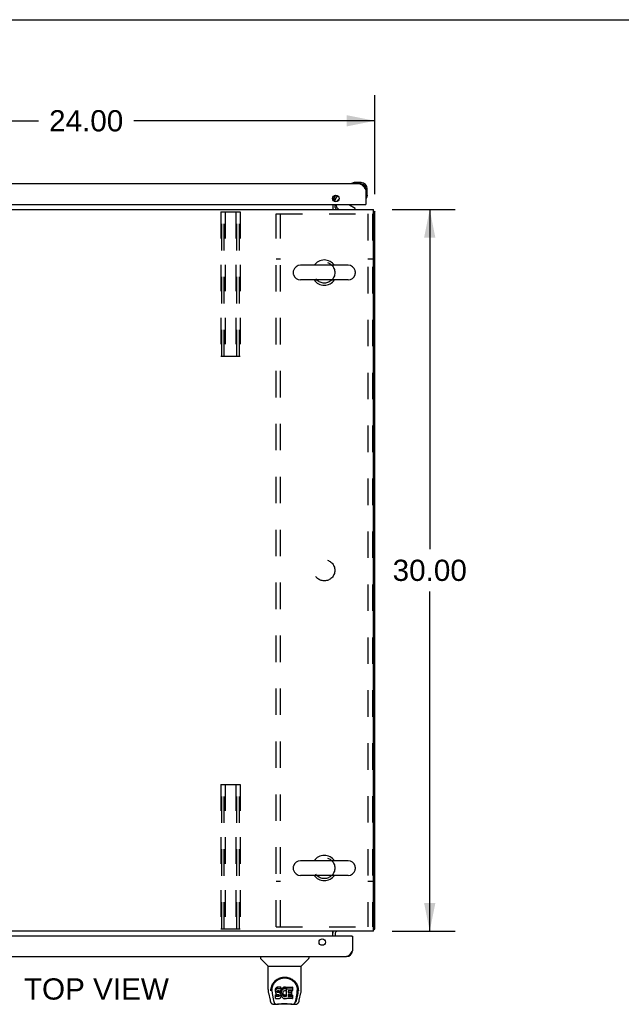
# Model space of a CAD drawing. Header units: inches. Extents: x 0 to 200, y 0 to 129.
# Tile 11 of 19: x 74 to 99, y 88 to 129. Entities that reach past the tile are written whole.
import ezdxf

# ---------------------------------------------------------------- set-up
doc = ezdxf.new("R2010")
doc.units = ezdxf.units.IN
doc.header["$LTSCALE"] = 11
doc.header["$MEASUREMENT"] = 0
doc.linetypes.add('HIDDEN', pattern=[0.2, 0.1, -0.1])
doc.layers.get('0').update_dxf_attribs({"linetype": 'CONTINUOUS'})
for name, color, linetype in [('02___PRT_ALL_AXES', 7, 'CONTINUOUS'), ('DEFAULT_2', 8, 'HIDDEN'), ('DIMENSIONS', 7, 'CONTINUOUS')]:
    doc.layers.add(name, color=color, linetype=linetype)
doc.styles.get("Standard").update_dxf_attribs({"font": 'arial.ttf'})
doc.dimstyles.new('DIMSTYLE_1', dxfattribs={"dimtxt": 0.882353, "dimasz": 1.176471, "dimexe": 0.09, "dimexo": 0.07, "dimgap": 0.0375, "dimtad": 0, "dimtih": 1, "dimtoh": 1, "dimzin": 4, "dimdsep": 46, "dimtxsty": 'Standard', "dimblk": '_FILLED', "dimblk1": '_FILLED', "dimblk2": '_FILLED', "dimcen": 0.09, "dimazin": 1, "dimtfac": 1, "dimtofl": 0, "dimtmove": 0, "dimatfit": 3, "dimldrblk": '_FILLED', "dimfxl": 0, "dimtolj": 1, "dimtzin": 4, "dimarcsym": 0})

# ---------------------------------------------------------------- blocks, each defined once
blk = doc.blocks.new('_FILLED')
at = {"color": 0, "linetype": 'ByBlock'}
blk.add_solid([(0, 0), (-1, 0.2), (-1, -0.2)], dxfattribs=at)
blk = doc.blocks.new('*D4')
at = {"layer": 'DIMENSIONS', "color": 2, "linetype": 'Continuous'}
for p, q in [((89.736, 121.526), (92.362, 121.526)), ((91.304, 121.526), (91.304, 107.408)), ((91.304, 91.526), (91.304, 105.643)), ((89.736, 91.526), (92.362, 91.526))]:
    blk.add_line(p, q, dxfattribs=at)
at = {"layer": 'DIMENSIONS', "color": 2, "linetype": 'Continuous', "xscale": 1.1764705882, "yscale": 1.1764705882, "zscale": 1.1764705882}
for p, rotation in [((91.304, 121.526), 90), ((91.304, 91.526), 270)]:
    blk.add_blockref('_FILLED', p, dxfattribs=dict(at, rotation=rotation))
at = {"layer": 'DIMENSIONS', "color": 2, "linetype": 'Continuous', "insert": (91.304, 106.967), "char_height": 0.8824, "width": 3.08332, "attachment_point": 2, "line_spacing_factor": 0.9}
blk.add_mtext('30.00', dxfattribs=at)
blk = doc.blocks.new('*D5')
at = {"layer": 'DIMENSIONS', "color": 2, "linetype": 'Continuous'}
for p, q in [((65.025, 122.155), (65.025, 126.268)), ((89.025, 122.155), (89.025, 126.268)), ((65.025, 125.21), (75.042, 125.21)), ((89.025, 125.21), (79.007, 125.21))]:
    blk.add_line(p, q, dxfattribs=at)
at = {"layer": 'DIMENSIONS', "color": 2, "linetype": 'Continuous', "xscale": 1.1764705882, "yscale": 1.1764705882, "zscale": 1.1764705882, "rotation": 180}
blk.add_blockref('_FILLED', (65.025, 125.21), dxfattribs=at)
at = {"layer": 'DIMENSIONS', "color": 2, "linetype": 'Continuous', "xscale": 1.1764705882, "yscale": 1.1764705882, "zscale": 1.1764705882}
blk.add_blockref('_FILLED', (89.025, 125.21), dxfattribs=at)
at = {"layer": 'DIMENSIONS', "color": 2, "linetype": 'Continuous', "insert": (77.025, 125.651), "char_height": 0.8824, "width": 3.08332, "attachment_point": 2, "line_spacing_factor": 0.9}
blk.add_mtext('24.00', dxfattribs=at)

msp = doc.modelspace()

# ---------------------------------------------------------------- linework, layer by layer
at = {"color": 7, "linetype": 'Continuous'}
for p, q in [((0, 129.412), (200, 129.412)), ((88.058, 122.598), (88.056, 122.597)), ((88.061, 122.599), (88.058, 122.598)), ((88.447, 122.644), (88.19, 122.644)), ((88.447, 122.584), (88.403, 122.584)), ((88.65, 122.337), (88.65, 122.381)), ((88.71, 122.124), (88.71, 122.381)), ((87.315, 121.985), (87.383, 121.947)), ((87.53, 121.957), (87.45, 121.876)), ((88.663, 121.989), (88.663, 121.989)), ((88.71, 122.124), (88.707, 122.086)), ((87.276, 121.93), (87.379, 121.93)), ((87.421, 121.73), (87.421, 121.683)), ((88.208, 121.565), (87.969, 121.703)), ((88.208, 121.526), (88.208, 121.565)), ((88.63, 121.73), (88.65, 121.73)), ((88.984, 121.454), (88.973, 121.445)), ((88.973, 121.422), (89.025, 121.422)), ((87.908, 119.207), (85.933, 119.207)), ((85.633, 118.944), (85.633, 118.857)), ((88.208, 118.944), (88.208, 118.857)), ((87.908, 118.595), (85.933, 118.595)), ((85.633, 94.194), (85.633, 94.107)), ((87.908, 94.457), (85.933, 94.457)), ((88.208, 94.194), (88.208, 94.107)), ((87.908, 93.845), (85.933, 93.845)), ((88.067, 91.322), (88.087, 91.322)), ((88.973, 91.63), (89.025, 91.63)), ((88.984, 91.598), (88.973, 91.607)), ((84.271, 90.468), (84.271, 90.405)), ((86.278, 90.468), (86.278, 90.405)), ((84.58, 90.08), (84.282, 90.377)), ((84.586, 90.074), (85.963, 90.074)), ((84.586, 89.102), (84.586, 90.074)), ((85.963, 89.103), (85.963, 90.074)), ((85.969, 90.08), (86.267, 90.377)), ((84.601, 88.959), (84.666, 88.654)), ((84.711, 89.133), (84.71, 89.07)), ((84.748, 89.06), (84.748, 89.037)), ((84.757, 88.939), (84.814, 88.646)), ((84.89, 89.106), (84.888, 89.082)), ((84.888, 89.015), (84.888, 89.082)), ((84.89, 89.039), (84.888, 89.015)), ((84.888, 89.015), (84.889, 88.991)), ((84.889, 88.991), (84.893, 88.968)), ((84.895, 89.129), (84.89, 89.106)), ((84.89, 89.039), (84.89, 89.106)), ((84.895, 89.062), (84.89, 89.039)), ((84.891, 88.729), (84.891, 88.871)), ((84.893, 88.968), (84.901, 88.946)), ((84.905, 89.152), (84.895, 89.129)), ((84.895, 89.062), (84.895, 89.129)), ((84.905, 89.085), (84.895, 89.062)), ((84.955, 88.876), (84.895, 88.875)), ((84.895, 88.809), (84.895, 88.875)), ((84.955, 88.809), (84.895, 88.809)), ((84.901, 88.946), (84.914, 88.925)), ((84.918, 89.171), (84.905, 89.152)), ((84.905, 89.085), (84.905, 89.152)), ((84.918, 89.104), (84.905, 89.085)), ((84.914, 88.925), (84.931, 88.908)), ((84.927, 89.179), (84.918, 89.171)), ((84.918, 89.104), (84.918, 89.171)), ((84.927, 89.112), (84.918, 89.104)), ((84.936, 89.186), (84.927, 89.179)), ((84.927, 89.112), (84.927, 89.179)), ((84.936, 89.119), (84.927, 89.112)), ((84.931, 88.908), (84.95, 88.895)), ((84.958, 89.195), (84.936, 89.186)), ((84.936, 89.119), (84.936, 89.186)), ((84.958, 89.129), (84.936, 89.119)), ((84.95, 88.895), (84.962, 88.891)), ((85.016, 88.876), (84.955, 88.876)), ((84.955, 88.809), (84.955, 88.876)), ((85.016, 88.81), (84.955, 88.809)), ((84.981, 89.203), (84.958, 89.195)), ((84.958, 89.129), (84.958, 89.195)), ((84.981, 89.136), (84.958, 89.129)), ((84.959, 89.003), (84.96, 89.018)), ((84.96, 88.996), (84.959, 89.003)), ((84.96, 89.018), (84.962, 89.034)), ((84.96, 88.996), (84.96, 89.018)), ((84.962, 88.989), (84.96, 88.996)), ((84.962, 89.034), (84.965, 89.04)), ((84.962, 88.989), (84.962, 89.034)), ((84.967, 88.983), (84.962, 88.989)), ((84.962, 88.891), (84.973, 88.889)), ((84.965, 89.04), (84.971, 89.045)), ((84.967, 88.983), (84.967, 89.042)), ((84.973, 88.978), (84.967, 88.983)), ((84.971, 89.045), (84.985, 89.049)), ((84.973, 89.045), (84.973, 89.046)), ((84.988, 89.041), (84.973, 89.045)), ((84.973, 88.978), (84.973, 89.045)), ((84.988, 88.974), (84.973, 88.978)), ((84.973, 88.889), (85.021, 88.888)), ((85.121, 89.203), (84.981, 89.203)), ((84.981, 89.136), (84.981, 89.203)), ((85.121, 89.136), (84.981, 89.136)), ((84.985, 89.049), (85, 89.051)), ((85.012, 89.042), (84.988, 89.041)), ((84.988, 88.974), (84.988, 89.041)), ((85.012, 88.975), (84.988, 88.974)), ((85, 89.051), (85.113, 89.051)), ((85.035, 89.041), (85.012, 89.042)), ((85.012, 88.975), (85.012, 89.042)), ((85.035, 88.974), (85.012, 88.975)), ((85.031, 88.878), (85.016, 88.876)), ((85.016, 88.81), (85.016, 88.876)), ((85.031, 88.811), (85.016, 88.81)), ((85.021, 88.888), (85.028, 88.887)), ((85.028, 88.887), (85.035, 88.885)), ((85.037, 88.881), (85.031, 88.878)), ((85.031, 88.811), (85.031, 88.878)), ((85.037, 88.814), (85.031, 88.811)), ((85.059, 89.036), (85.035, 89.041)), ((85.035, 88.974), (85.035, 89.041)), ((85.059, 88.969), (85.035, 88.974)), ((85.035, 88.885), (85.041, 88.881)), ((85.039, 88.883), (85.037, 88.881)), ((85.037, 88.814), (85.037, 88.881)), ((85.043, 88.819), (85.037, 88.814)), ((85.041, 88.881), (85.046, 88.875)), ((85.043, 88.819), (85.043, 88.879)), ((85.052, 88.831), (85.043, 88.819)), ((85.046, 88.875), (85.053, 88.861)), ((85.052, 88.831), (85.052, 88.863)), ((85.054, 88.838), (85.052, 88.831)), ((85.053, 88.861), (85.055, 88.846)), ((85.054, 88.838), (85.054, 88.851)), ((85.055, 88.846), (85.054, 88.838)), ((85.07, 89.031), (85.059, 89.036)), ((85.059, 88.969), (85.059, 89.036)), ((85.07, 88.964), (85.059, 88.969)), ((85.08, 89.024), (85.07, 89.031)), ((85.07, 88.964), (85.07, 89.031)), ((85.08, 88.957), (85.07, 88.964)), ((85.097, 89.007), (85.08, 89.024)), ((85.08, 88.957), (85.08, 89.024)), ((85.097, 88.94), (85.08, 88.957)), ((85.11, 88.987), (85.097, 89.007)), ((85.097, 88.94), (85.097, 89.007)), ((85.11, 88.92), (85.097, 88.94)), ((85.12, 88.965), (85.11, 88.987)), ((85.11, 88.92), (85.11, 88.987)), ((85.12, 88.898), (85.11, 88.92)), ((85.113, 89.051), (85.119, 89.051)), ((85.119, 89.051), (85.121, 89.057)), ((85.121, 88.961), (85.12, 88.965)), ((85.12, 88.898), (85.12, 88.965)), ((85.126, 88.875), (85.12, 88.898)), ((85.12, 88.804), (85.127, 88.827)), ((85.123, 89.16), (85.121, 89.203)), ((85.121, 89.136), (85.121, 89.203)), ((85.123, 89.093), (85.121, 89.136)), ((85.121, 89.057), (85.122, 89.069)), ((85.125, 89.039), (85.121, 88.994)), ((85.121, 88.928), (85.121, 88.994)), ((85.125, 88.972), (85.121, 88.928)), ((85.121, 88.928), (85.121, 88.905)), ((85.121, 88.905), (85.125, 88.883)), ((85.122, 89.069), (85.123, 89.093)), ((85.123, 89.093), (85.123, 89.16)), ((85.129, 89.061), (85.125, 89.039)), ((85.125, 88.972), (85.125, 89.039)), ((85.129, 88.994), (85.125, 88.972)), ((85.125, 88.883), (85.129, 88.861)), ((85.128, 88.851), (85.126, 88.875)), ((85.127, 88.827), (85.128, 88.851)), ((85.128, 88.851), (85.128, 88.866)), ((85.135, 89.082), (85.129, 89.061)), ((85.129, 88.994), (85.129, 89.061)), ((85.135, 89.015), (85.129, 88.994)), ((85.129, 88.861), (85.136, 88.84)), ((85.144, 89.103), (85.135, 89.082)), ((85.135, 89.015), (85.135, 89.082)), ((85.144, 89.036), (85.135, 89.015)), ((85.136, 88.84), (85.158, 88.801)), ((85.155, 89.122), (85.144, 89.103)), ((85.144, 89.036), (85.144, 89.103)), ((85.155, 89.055), (85.144, 89.036)), ((85.168, 89.14), (85.155, 89.122)), ((85.155, 89.055), (85.155, 89.122)), ((85.168, 89.074), (85.155, 89.055)), ((85.182, 89.157), (85.168, 89.14)), ((85.168, 89.074), (85.168, 89.14)), ((85.182, 89.09), (85.168, 89.074)), ((85.199, 89.172), (85.182, 89.157)), ((85.182, 89.09), (85.182, 89.157)), ((85.199, 89.106), (85.182, 89.09)), ((85.191, 88.943), (85.19, 88.916)), ((85.19, 88.916), (85.191, 88.903)), ((85.194, 88.97), (85.191, 88.943)), ((85.191, 88.903), (85.191, 88.943)), ((85.191, 88.903), (85.194, 88.89)), ((85.193, 88.963), (85.194, 88.957)), ((85.198, 88.983), (85.194, 88.97)), ((85.194, 88.957), (85.205, 88.932)), ((85.194, 88.89), (85.194, 88.957)), ((85.194, 88.89), (85.205, 88.865)), ((85.204, 88.994), (85.198, 88.983)), ((85.217, 89.185), (85.199, 89.172)), ((85.199, 89.106), (85.199, 89.172)), ((85.217, 89.119), (85.199, 89.106)), ((85.218, 89.018), (85.204, 88.994)), ((85.205, 88.932), (85.218, 88.909)), ((85.205, 88.865), (85.205, 88.932)), ((85.205, 88.865), (85.218, 88.842)), ((85.237, 89.194), (85.217, 89.185)), ((85.217, 89.119), (85.217, 89.185)), ((85.237, 89.127), (85.217, 89.119)), ((85.226, 89.028), (85.218, 89.018)), ((85.218, 88.909), (85.227, 88.899)), ((85.218, 88.842), (85.218, 88.909)), ((85.218, 88.842), (85.227, 88.832)), ((85.237, 89.036), (85.226, 89.028)), ((85.227, 88.899), (85.237, 88.89)), ((85.227, 88.832), (85.227, 88.899)), ((85.227, 88.832), (85.237, 88.823)), ((85.259, 89.199), (85.237, 89.194)), ((85.237, 89.127), (85.237, 89.194)), ((85.259, 89.132), (85.237, 89.127)), ((85.262, 89.046), (85.237, 89.036)), ((85.237, 88.89), (85.248, 88.883)), ((85.237, 88.823), (85.237, 88.89)), ((85.237, 88.823), (85.248, 88.816)), ((85.248, 88.883), (85.26, 88.878)), ((85.248, 88.816), (85.248, 88.883)), ((85.248, 88.816), (85.26, 88.811)), ((85.281, 89.201), (85.259, 89.199)), ((85.259, 89.132), (85.259, 89.199)), ((85.281, 89.134), (85.259, 89.132)), ((85.26, 88.878), (85.273, 88.876)), ((85.26, 88.811), (85.26, 88.878)), ((85.26, 88.811), (85.273, 88.809)), ((85.274, 89.049), (85.262, 89.046)), ((85.273, 88.876), (85.287, 88.875)), ((85.273, 88.809), (85.273, 88.876)), ((85.273, 88.809), (85.287, 88.808)), ((85.288, 89.049), (85.274, 89.049)), ((85.281, 89.201), (85.304, 89.201)), ((85.281, 89.134), (85.281, 89.201)), ((85.304, 89.134), (85.281, 89.134)), ((85.287, 88.875), (85.3, 88.877)), ((85.287, 88.808), (85.287, 88.875)), ((85.287, 88.808), (85.3, 88.81)), ((85.301, 89.046), (85.288, 89.049)), ((85.3, 88.877), (85.313, 88.881)), ((85.3, 88.81), (85.3, 88.877)), ((85.3, 88.81), (85.313, 88.814)), ((85.313, 89.041), (85.301, 89.046)), ((85.315, 89.199), (85.304, 89.201)), ((85.304, 89.134), (85.304, 89.201)), ((85.315, 89.132), (85.304, 89.134)), ((85.313, 88.881), (85.325, 88.887)), ((85.313, 88.814), (85.313, 88.881)), ((85.313, 88.814), (85.325, 88.82)), ((85.325, 89.196), (85.315, 89.199)), ((85.315, 89.132), (85.315, 89.199)), ((85.325, 89.129), (85.315, 89.132)), ((85.345, 89.112), (85.319, 89.044)), ((85.344, 89.184), (85.325, 89.196)), ((85.325, 89.129), (85.325, 89.196)), ((85.344, 89.117), (85.325, 89.129)), ((85.325, 88.887), (85.336, 88.894)), ((85.325, 88.82), (85.325, 88.887)), ((85.325, 88.82), (85.336, 88.827)), ((85.336, 88.894), (85.336, 88.827)), ((85.342, 88.893), (85.354, 88.876)), ((85.342, 88.826), (85.354, 88.809)), ((85.344, 89.184), (85.344, 89.117)), ((85.346, 89.18), (85.346, 89.113)), ((85.354, 89.201), (85.591, 89.201)), ((85.354, 88.809), (85.354, 89.201)), ((85.354, 89.134), (85.591, 89.134)), ((85.424, 89.046), (85.424, 88.979)), ((85.426, 88.888), (85.426, 88.81)), ((85.591, 89.051), (85.429, 89.051)), ((85.429, 89.041), (85.56, 89.041)), ((85.429, 88.974), (85.56, 88.974)), ((85.56, 88.892), (85.43, 88.892)), ((85.43, 88.872), (85.592, 88.872)), ((85.565, 89.037), (85.565, 88.897)), ((85.596, 89.196), (85.596, 89.055)), ((85.596, 88.868), (85.596, 88.729)), ((85.735, 88.646), (85.792, 88.936)), ((85.776, 88.682), (85.829, 88.952)), ((85.792, 88.936), (85.792, 88.94)), ((85.838, 89.133), (85.839, 89.07)), ((85.845, 89.06), (85.845, 89.06)), ((85.845, 89.047), (85.845, 89.048)), ((85.883, 88.654), (85.948, 88.959)), ((84.79, 88.499), (84.991, 88.499)), ((84.832, 88.578), (84.824, 88.578)), ((84.83, 88.582), (84.834, 88.572)), ((84.834, 88.572), (84.834, 88.572)), ((84.876, 88.499), (84.87, 88.499)), ((84.876, 88.499), (84.875, 88.499)), ((84.896, 88.725), (85.04, 88.725)), ((85.568, 88.487), (84.981, 88.487)), ((85.04, 88.725), (85.052, 88.726)), ((85.052, 88.726), (85.063, 88.73)), ((85.063, 88.73), (85.083, 88.744)), ((85.083, 88.744), (85.1, 88.761)), ((85.1, 88.761), (85.106, 88.771)), ((85.106, 88.771), (85.112, 88.782)), ((85.112, 88.782), (85.12, 88.804)), ((85.158, 88.801), (85.17, 88.783)), ((85.17, 88.783), (85.185, 88.766)), ((85.185, 88.766), (85.201, 88.751)), ((85.201, 88.751), (85.219, 88.737)), ((85.219, 88.737), (85.229, 88.732)), ((85.229, 88.732), (85.239, 88.728)), ((85.239, 88.728), (85.261, 88.723)), ((85.261, 88.723), (85.283, 88.72)), ((85.283, 88.72), (85.305, 88.723)), ((85.305, 88.723), (85.326, 88.73)), ((85.326, 88.73), (85.345, 88.742)), ((85.345, 88.742), (85.346, 88.742)), ((85.356, 88.742), (85.346, 88.742)), ((85.356, 88.729), (85.356, 88.742)), ((85.592, 88.725), (85.361, 88.725)), ((85.43, 88.806), (85.592, 88.806)), ((85.558, 88.499), (85.759, 88.499)), ((85.674, 88.499), (85.673, 88.499)), ((85.715, 88.572), (85.719, 88.582)), ((85.715, 88.572), (85.715, 88.572)), ((85.725, 88.578), (85.717, 88.578))]:
    msp.add_line(p, q, dxfattribs=at)
at = {"color": 3, "linetype": 'Continuous'}
for p, q in [((88.403, 122.584), (66.209, 122.584)), ((87.389, 122.112), (87.293, 121.947)), ((87.383, 121.947), (87.468, 122.094)), ((88.65, 122.337), (88.65, 121.73)), ((65.982, 121.73), (88.63, 121.73)), ((87.275, 121.73), (87.275, 121.526)), ((87.379, 121.848), (87.379, 121.93)), ((87.379, 121.611), (87.379, 121.73)), ((65.077, 121.526), (88.973, 121.526)), ((88.973, 91.526), (88.973, 121.526)), ((89.025, 91.63), (89.025, 121.422)), ((88.973, 91.526), (65.077, 91.526)), ((88.067, 91.322), (65.42, 91.322)), ((87.275, 91.322), (87.275, 91.526)), ((87.379, 91.441), (87.379, 91.322)), ((88.087, 91.322), (88.087, 90.714)), ((65.646, 90.468), (87.841, 90.468))]:
    msp.add_line(p, q, dxfattribs=at)
at = {"color": 7, "linetype": 'Continuous'}
for points in [[(88.056, 122.597), (88.055, 122.597), (88.055, 122.597)], [(88.663, 121.989), (88.663, 121.991), (88.664, 121.992), (88.665, 121.995)], [(84.704, 89.06), (84.706, 89.103), (84.714, 89.155), (84.726, 89.204), (84.741, 89.25), (84.759, 89.293), (84.781, 89.334), (84.805, 89.372), (84.832, 89.408), (84.862, 89.441), (84.894, 89.472), (84.928, 89.501), (84.965, 89.527), (85.004, 89.55), (85.045, 89.57), (85.088, 89.586), (85.132, 89.6), (85.178, 89.61), (85.225, 89.616), (85.273, 89.618), (85.32, 89.616), (85.367, 89.61), (85.413, 89.601), (85.457, 89.588), (85.501, 89.571), (85.542, 89.552), (85.581, 89.529), (85.618, 89.503), (85.652, 89.475), (85.684, 89.444), (85.714, 89.411), (85.741, 89.376), (85.766, 89.337), (85.788, 89.297), (85.807, 89.254), (85.822, 89.208), (85.834, 89.159), (85.842, 89.108), (85.845, 89.06)], [(84.748, 89.06), (84.748, 89.08), (84.749, 89.105), (84.752, 89.129), (84.756, 89.153), (84.76, 89.176), (84.766, 89.199), (84.773, 89.222), (84.781, 89.244), (84.789, 89.266), (84.799, 89.287), (84.809, 89.307), (84.82, 89.326), (84.831, 89.345), (84.844, 89.363), (84.856, 89.381), (84.869, 89.397), (84.883, 89.413), (84.897, 89.428), (84.911, 89.442), (84.926, 89.456), (84.941, 89.468), (84.956, 89.48), (84.972, 89.492), (84.987, 89.502), (85.003, 89.512), (85.019, 89.521), (85.035, 89.53)], [(85.035, 89.53), (85.051, 89.537), (85.067, 89.544), (85.083, 89.551), (85.099, 89.557), (85.114, 89.562), (85.13, 89.567), (85.146, 89.571), (85.162, 89.575), (85.178, 89.578), (85.194, 89.581), (85.21, 89.583), (85.226, 89.585), (85.242, 89.586), (85.258, 89.587), (85.274, 89.587), (85.29, 89.587), (85.306, 89.586), (85.322, 89.585), (85.338, 89.583), (85.354, 89.581), (85.369, 89.579), (85.385, 89.575), (85.401, 89.572), (85.417, 89.567), (85.433, 89.563), (85.449, 89.557), (85.465, 89.551), (85.481, 89.545), (85.497, 89.538)], [(85.497, 89.538), (85.513, 89.53), (85.529, 89.522), (85.545, 89.512), (85.561, 89.503), (85.576, 89.492), (85.592, 89.481), (85.607, 89.469), (85.622, 89.456), (85.637, 89.443), (85.651, 89.429), (85.665, 89.414), (85.679, 89.398), (85.692, 89.381), (85.705, 89.364), (85.717, 89.346), (85.729, 89.327), (85.74, 89.307), (85.75, 89.287), (85.76, 89.266), (85.768, 89.244), (85.776, 89.222), (85.783, 89.2), (85.788, 89.176), (85.793, 89.153), (85.797, 89.129), (85.8, 89.105), (85.801, 89.081), (85.801, 89.06)], [(84.586, 89.102), (84.586, 89.075), (84.589, 89.033), (84.595, 88.991), (84.601, 88.959)], [(84.704, 89.047), (84.704, 89.052), (84.704, 89.06)], [(84.748, 89.037), (84.748, 89.021), (84.749, 88.993), (84.753, 88.964), (84.757, 88.939)], [(84.895, 88.875), (84.895, 88.875), (84.895, 88.875), (84.894, 88.875), (84.894, 88.875), (84.893, 88.875), (84.893, 88.875), (84.892, 88.874), (84.892, 88.874), (84.892, 88.874), (84.891, 88.873), (84.891, 88.873), (84.891, 88.872), (84.891, 88.872), (84.891, 88.871)], [(84.895, 88.809), (84.895, 88.809), (84.895, 88.809), (84.894, 88.808), (84.894, 88.808), (84.893, 88.808), (84.893, 88.808), (84.892, 88.808), (84.892, 88.807), (84.892, 88.807), (84.891, 88.806), (84.891, 88.806), (84.891, 88.805), (84.891, 88.805), (84.891, 88.804)], [(85.792, 88.94), (85.793, 88.943), (85.794, 88.946), (85.794, 88.949), (85.795, 88.952), (85.795, 88.955), (85.796, 88.959), (85.796, 88.962), (85.797, 88.965), (85.797, 88.969), (85.797, 88.973), (85.798, 88.976), (85.798, 88.98), (85.799, 88.984), (85.799, 88.988), (85.8, 88.993), (85.8, 88.997), (85.8, 89.001), (85.801, 89.006), (85.801, 89.01), (85.801, 89.015), (85.801, 89.02), (85.801, 89.025), (85.801, 89.03), (85.801, 89.035), (85.801, 89.06)], [(85.845, 89.06), (85.845, 89.052), (85.845, 89.047)], [(85.948, 88.959), (85.954, 88.99), (85.96, 89.033), (85.963, 89.075), (85.963, 89.103)], [(84.666, 88.654), (84.669, 88.639), (84.675, 88.618), (84.68, 88.599), (84.687, 88.583), (84.693, 88.568), (84.701, 88.555), (84.709, 88.542), (84.718, 88.531), (84.729, 88.521), (84.742, 88.513), (84.756, 88.506), (84.77, 88.501), (84.786, 88.499), (84.79, 88.499)], [(84.814, 88.646), (84.816, 88.635), (84.819, 88.621), (84.823, 88.608), (84.826, 88.595), (84.83, 88.582)], [(84.834, 88.572), (84.839, 88.559), (84.845, 88.547), (84.852, 88.536), (84.858, 88.527), (84.866, 88.519), (84.874, 88.512), (84.883, 88.506), (84.892, 88.502), (84.903, 88.5), (84.91, 88.499)], [(84.991, 88.499), (85.012, 88.5), (85.034, 88.501), (85.057, 88.503), (85.082, 88.506), (85.107, 88.509), (85.134, 88.512), (85.162, 88.515), (85.19, 88.517), (85.219, 88.519), (85.248, 88.52), (85.277, 88.52), (85.306, 88.52), (85.335, 88.518), (85.364, 88.517), (85.392, 88.514), (85.419, 88.512), (85.445, 88.509), (85.47, 88.506), (85.494, 88.503), (85.517, 88.501), (85.538, 88.5), (85.558, 88.499)], [(84.991, 88.499), (85.013, 88.5), (85.04, 88.501), (85.067, 88.504), (85.095, 88.507), (85.124, 88.51), (85.153, 88.512), (85.183, 88.515), (85.213, 88.517), (85.244, 88.518), (85.274, 88.518), (85.304, 88.518), (85.335, 88.517), (85.365, 88.515), (85.395, 88.512), (85.424, 88.51), (85.453, 88.507), (85.481, 88.504), (85.509, 88.501), (85.536, 88.5), (85.558, 88.499)], [(85.639, 88.499), (85.646, 88.5), (85.657, 88.502), (85.666, 88.506), (85.675, 88.512), (85.683, 88.519), (85.691, 88.527), (85.697, 88.536), (85.704, 88.547), (85.71, 88.559), (85.715, 88.572)], [(85.719, 88.582), (85.723, 88.595), (85.726, 88.608), (85.73, 88.621), (85.733, 88.635), (85.735, 88.646)], [(85.759, 88.499), (85.774, 88.5), (85.787, 88.504), (85.8, 88.509), (85.811, 88.515), (85.822, 88.523), (85.831, 88.532), (85.84, 88.542), (85.847, 88.553), (85.854, 88.564), (85.86, 88.577), (85.865, 88.591), (85.871, 88.606), (85.876, 88.623), (85.881, 88.642), (85.883, 88.654)]]:
    msp.add_lwpolyline(points, dxfattribs=at)
at = {"color": 3, "linetype": 'Continuous'}
for points in [[(88.403, 122.584), (88.413, 122.583), (88.424, 122.582), (88.434, 122.579), (88.444, 122.575), (88.454, 122.571), (88.465, 122.565), (88.475, 122.558), (88.485, 122.551), (88.495, 122.542), (88.506, 122.533), (88.516, 122.523), (88.526, 122.512), (88.537, 122.5), (88.547, 122.487), (88.557, 122.474), (88.567, 122.46), (88.578, 122.446), (88.588, 122.432), (88.598, 122.416), (88.608, 122.401), (88.619, 122.385), (88.629, 122.369), (88.639, 122.353), (88.65, 122.337)], [(87.293, 121.947), (87.291, 121.945), (87.289, 121.943), (87.287, 121.942), (87.286, 121.94), (87.284, 121.939), (87.282, 121.937), (87.28, 121.935), (87.276, 121.931)], [(88.984, 121.454), (88.986, 121.452), (88.988, 121.45), (88.99, 121.448), (88.993, 121.446), (88.996, 121.445), (88.999, 121.443), (89.002, 121.441)], [(89.002, 121.441), (89.007, 121.439), (89.01, 121.437), (89.013, 121.436), (89.015, 121.434), (89.018, 121.433), (89.02, 121.431), (89.021, 121.429), (89.023, 121.428), (89.024, 121.426), (89.024, 121.425), (89.024, 121.423), (89.025, 121.422)], [(88.984, 91.598), (88.986, 91.6), (88.988, 91.602), (88.99, 91.603), (88.993, 91.605), (88.996, 91.607), (88.999, 91.608), (89.002, 91.61), (89.007, 91.613)], [(89.007, 91.613), (89.01, 91.614), (89.013, 91.616), (89.015, 91.617), (89.018, 91.619), (89.02, 91.62), (89.021, 91.622), (89.023, 91.624), (89.024, 91.625), (89.024, 91.627), (89.024, 91.628), (89.025, 91.63)], [(88.087, 90.714), (88.077, 90.698), (88.066, 90.682), (88.056, 90.666), (88.046, 90.65), (88.036, 90.635), (88.025, 90.62), (88.015, 90.605), (88.005, 90.591), (87.995, 90.577), (87.984, 90.564), (87.974, 90.552), (87.964, 90.54), (87.953, 90.529), (87.943, 90.519), (87.933, 90.509), (87.923, 90.501), (87.912, 90.493), (87.902, 90.486), (87.892, 90.481), (87.882, 90.476), (87.871, 90.472), (87.861, 90.47), (87.851, 90.468), (87.841, 90.468)]]:
    msp.add_lwpolyline(points, dxfattribs=at)
for centre in [(87.4, 121.98), (86.837, 91.072)]:
    msp.add_circle(centre, 0.133, dxfattribs=at)
at = {"color": 7, "linetype": 'Continuous'}
for centre, radius, start, end in [((88.07, 122.595), 0.015, 120.8899, 173.6204), ((88.07, 122.599), 0.015, 186.3796, 270), ((88.19, 122.394), 0.25, 90, 120.8899), ((88.447, 122.381), 0.263, 0, 90), ((88.447, 122.381), 0.203, 0, 90), ((88.665, 122.004), 0.015, 180, 263.6204), ((88.661, 122.004), 0.015, 276.3796, 329.1101), ((88.46, 122.124), 0.25, 329.1101, 360), ((87.464, 121.611), 0.189, 180, 206.7347), ((87.578, 121.683), 0.157, 180, 270), ((87.521, 121.805), 0.1, 135, 152.9732), ((88.02, 121.789), 0.1, 216.5468, 239.908), ((85.933, 118.901), 0.306, 90, 164.3697), ((86.921, 118.901), 0.523, 35.8102, 144.1898), ((87.908, 118.901), 0.306, 15.6303, 90), ((85.777, 118.944), 0.144, 164.3697, 180), ((85.777, 118.857), 0.144, 180, 195.6303), ((85.933, 118.901), 0.306, 195.6303, 270), ((87.908, 118.901), 0.306, 270, 344.3697), ((88.064, 118.944), 0.144, 0, 15.6303), ((88.064, 118.857), 0.144, 344.3697, 360), ((86.921, 118.901), 0.523, 215.8091, 324.1909), ((86.921, 94.151), 0.523, 35.8102, 144.1898), ((85.777, 94.194), 0.144, 164.3697, 180), ((85.933, 94.151), 0.306, 90, 164.3697), ((87.908, 94.151), 0.306, 15.6303, 90), ((88.064, 94.194), 0.144, 0, 15.6303), ((85.777, 94.107), 0.144, 180, 195.6303), ((85.933, 94.151), 0.306, 195.6303, 270), ((86.921, 94.151), 0.523, 215.8091, 324.1909), ((87.908, 94.151), 0.306, 270, 344.3697), ((88.064, 94.107), 0.144, 344.3697, 360), ((87.464, 91.441), 0.189, 153.2653, 180), ((84.31, 90.405), 0.0394, 180, 225), ((84.594, 90.094), 0.0197, 225, 270), ((85.955, 90.094), 0.0197, 270, 315), ((86.239, 90.405), 0.0394, 315, 360), ((84.981, 88.507), 0.0197, 203.607, 270), ((85.568, 88.507), 0.0197, 270, 336.393)]:
    msp.add_arc(centre, radius, start, end, dxfattribs=at)
at = {"color": 3, "linetype": 'Continuous'}
for centre, radius, start, end in [((88.403, 122.337), 0.246, 0, 90), ((87.412, 121.93), 0.033, 150, 180), ((87.464, 121.611), 0.085, 180, 270), ((88.63, 121.75), 0.02, 270, 360), ((88.836, 121.337), 0.189, 38.2806, 43.5127), ((87.464, 91.441), 0.085, 90, 180), ((88.067, 91.302), 0.02, 0, 90), ((88.836, 91.715), 0.189, 316.4873, 321.7194), ((87.841, 90.714), 0.246, 270, 360)]:
    msp.add_arc(centre, radius, start, end, dxfattribs=at)
at = {"color": 7, "linetype": 'Continuous'}
for centre, major_axis, ratio, start_param, end_param in [((85.275, 89.06), (0, 0.565), 0.999848, 1.129542, 1.553352), ((85.275, 89.06), (0, 0.565), 0.999848, 4.519536, 5.157611), ((85.315, 89.045), (0, 0.00448), 1, -3.557718, -1.937287), ((85.339, 88.891), (0.00448, 0), 1, 1.570796, 2.222579), ((85.339, 88.824), (0.00448, 0), 1, 1.570796, 2.222579), ((85.339, 88.891), (0, 0.00448), 1, -0.975826, 0), ((85.339, 88.824), (0, 0.00448), 1, -0.975826, 0), ((85.341, 89.18), (0.00448, 0), 1, 0.003891, 0.905353), ((85.341, 89.113), (0, 0.00448), 1, -1.566955, -0.665444), ((85.341, 89.113), (0.00448, 0), 1, -0.366491, 0.003842), ((85.429, 89.046), (0, 0.00448), 1, 0, 1.570796), ((85.429, 89.045), (0, 0.00448), 1, -4.712389, -3.141593), ((85.429, 88.979), (0, 0.00448), 1, -4.712389, -3.141593), ((85.43, 88.888), (0, 0.00448), 1, 0, 1.570796), ((85.43, 88.877), (0, 0.00448), 1, -4.712389, -3.141593), ((85.43, 88.81), (0, 0.00448), 1, -4.712389, -3.141593), ((85.56, 89.037), (0.00448, 0), 1, 0, 1.570796), ((85.56, 88.97), (0.00448, 0), 1, 0, 1.570796), ((85.56, 88.897), (0.00448, 0), 1, -1.570796, 0), ((85.591, 89.196), (0, 0.00448), 1, -1.570796, 0), ((85.591, 89.129), (0, 0.00448), 1, -1.570796, 0), ((85.591, 89.055), (0, 0.00448), 1, -3.141593, -1.570796), ((85.592, 88.868), (0.00448, 0), 1, 0, 1.570796), ((84.896, 88.729), (0.00483, 0), 1, 3.141593, 4.712389), ((85.361, 88.729), (0.00448, 0), 1, -3.141593, -1.570796), ((85.592, 88.801), (0.00448, 0), 1, 0, 1.570796), ((85.592, 88.729), (0.00448, 0), 1, -1.570796, 0), ((85.718, 88.932), (-0.007, 0.354), 0.213027, -3.145575, -2.360177)]:
    msp.add_ellipse(centre, major_axis=major_axis, ratio=ratio, start_param=start_param, end_param=end_param, dxfattribs=at)
at = {"layer": '02___PRT_ALL_AXES', "color": 8, "linetype": 'HIDDEN'}
for centre in [(86.921, 118.901), (86.921, 106.526), (86.921, 94.151)]:
    msp.add_circle(centre, 0.438, dxfattribs=at)
at = {"layer": 'DEFAULT_2', "color": 8, "linetype": 'HIDDEN'}
for p, q in [((82.618, 121.422), (82.618, 115.422)), ((82.618, 121.422), (83.431, 121.422)), ((82.658, 115.422), (82.658, 121.422)), ((82.766, 115.422), (82.766, 121.422)), ((82.806, 121.422), (82.806, 115.422)), ((83.243, 121.422), (83.243, 115.422)), ((83.283, 115.422), (83.283, 121.422)), ((83.391, 115.422), (83.391, 121.422)), ((83.431, 121.422), (83.431, 115.422)), ((84.921, 91.713), (84.921, 121.338)), ((84.921, 121.338), (88.921, 121.338)), ((85.108, 91.713), (85.108, 121.338)), ((88.734, 121.338), (88.734, 91.713)), ((88.921, 121.338), (88.921, 91.713)), ((85.108, 119.463), (84.921, 119.463)), ((88.921, 119.463), (88.734, 119.463)), ((82.618, 115.422), (83.431, 115.422)), ((82.618, 97.63), (83.431, 97.63)), ((82.618, 97.63), (82.618, 91.63)), ((82.658, 91.63), (82.658, 97.63)), ((82.766, 91.63), (82.766, 97.63)), ((82.806, 97.63), (82.806, 91.63)), ((83.243, 97.63), (83.243, 91.63)), ((83.283, 91.63), (83.283, 97.63)), ((83.391, 91.63), (83.391, 97.63)), ((83.431, 97.63), (83.431, 91.63)), ((85.108, 93.588), (84.921, 93.588)), ((88.921, 93.588), (88.734, 93.588)), ((84.921, 91.713), (88.921, 91.713)), ((82.618, 91.63), (83.431, 91.63))]:
    msp.add_line(p, q, dxfattribs=at)

# ---------------------------------------------------------------- texts
at = {"layer": 'DIMENSIONS', "color": 2, "linetype": 'Continuous', "insert": (77.45, 89.566), "char_height": 0.8824, "width": 6.01246, "attachment_point": 2, "line_spacing_factor": 0.9}
msp.add_mtext('TOP VIEW', dxfattribs=at)

# ---------------------------------------------------------------- dimensions: what is measured, and where the dimension line sits
at = {"layer": 'DIMENSIONS', "color": 2, "linetype": 'Continuous'}
for base, p1, p2, angle, picture, middle in [((65.025, 125.21), (89.025, 122.085), (65.025, 122.085), 180, '*D5', (77.013, 125.205)), ((91.304, 91.526), (89.666, 121.526), (89.666, 91.526), 270, '*D4', (91.302, 106.521))]:
    dim = msp.add_linear_dim(base=base, p1=p1, p2=p2, angle=angle, dimstyle='DIMSTYLE_1', dxfattribs=at)
    dim.commit()
    dim.dimension.update_dxf_attribs({"geometry": picture, "text_midpoint": middle, "dimtype": 160})

doc.saveas('drawing.dxf')
